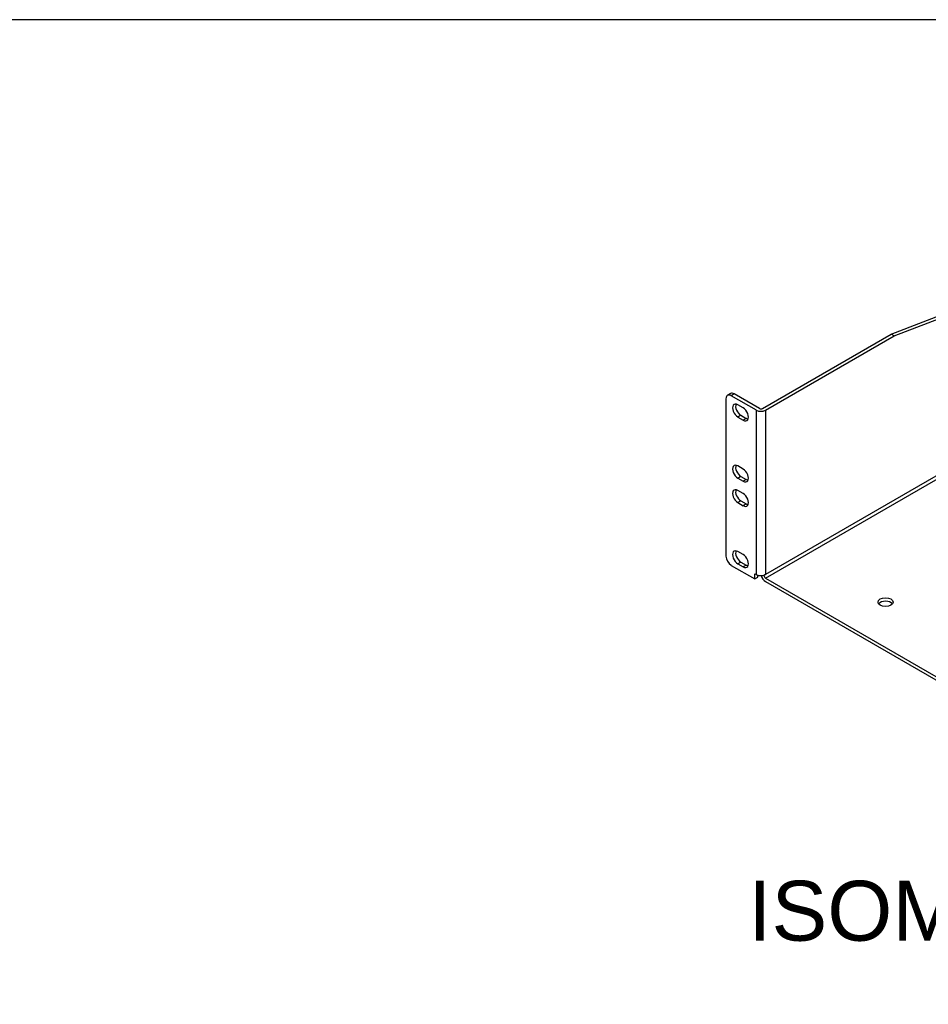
# Model space of a CAD drawing. Header units: inches. Extents: x 0 to 81.2, y 0 to 59.8.
# Tile 11 of 14: x 40.6 to 55.8, y 43.3 to 59.8. Entities that reach past the tile are written whole.
import ezdxf
from ezdxf.enums import TextEntityAlignment as Align

# ---------------------------------------------------------------- set-up
doc = ezdxf.new("R2010")
doc.units = ezdxf.units.IN
doc.header["$MEASUREMENT"] = 0
doc.layers.add('COM56027-2', color=7, linetype='Continuous')
doc.layers.add('Default', color=7, linetype='Continuous')
doc.styles.add('SEACAD_Arial', font='arial.ttf')

# ---------------------------------------------------------------- blocks, each defined once
blk = doc.blocks.new('SE5')
at = {"layer": 'COM56027-2', "color": 7, "linetype": 'Continuous'}
for p, q in [((55.14, 54.535), (66.95, 59.054)), ((55.19, 54.506), (67.001, 59.024)), ((67.041, 58.605), (53.042, 50.522)), ((53.042, 50.463), (67.056, 58.555)), ((52.991, 53.295), (55.14, 54.535)), ((53.042, 53.265), (55.19, 54.506)), ((55.19, 54.506), (55.14, 54.535)), ((52.382, 53.456), (52.382, 50.829)), ((52.459, 53.543), (52.408, 53.513)), ((52.521, 53.536), (52.47, 53.507)), ((52.889, 53.265), (52.47, 53.507)), ((52.94, 53.295), (52.521, 53.536)), ((52.669, 53.304), (52.58, 53.355)), ((52.889, 50.522), (52.889, 53.265)), ((53.042, 53.265), (53.042, 50.522)), ((52.631, 53.18), (52.58, 53.15)), ((52.58, 53.15), (52.669, 53.099)), ((52.631, 53.18), (52.719, 53.129)), ((52.719, 53.129), (52.669, 53.099)), ((52.669, 52.283), (52.58, 52.334)), ((52.631, 52.159), (52.58, 52.13)), ((52.58, 52.13), (52.669, 52.079)), ((52.631, 52.159), (52.719, 52.108)), ((52.719, 52.108), (52.669, 52.079)), ((52.669, 51.875), (52.58, 51.926)), ((52.631, 51.751), (52.58, 51.722)), ((52.58, 51.722), (52.669, 51.671)), ((52.631, 51.751), (52.719, 51.7)), ((52.719, 51.7), (52.669, 51.671)), ((52.669, 50.854), (52.58, 50.905)), ((52.47, 50.675), (52.865, 50.448)), ((52.631, 50.73), (52.58, 50.701)), ((52.58, 50.701), (52.669, 50.65)), ((52.631, 50.73), (52.719, 50.679)), ((52.719, 50.679), (52.669, 50.65)), ((52.865, 50.536), (52.889, 50.522)), ((52.865, 50.448), (52.865, 50.536)), ((52.865, 50.448), (52.916, 50.477)), ((52.916, 50.477), (52.916, 50.511)), ((53.012, 50.51), (53.016, 50.507)), ((53.042, 50.522), (53.016, 50.507)), ((53.041, 50.522), (53.042, 50.522)), ((53.042, 50.522), (53.042, 50.522)), ((53.042, 50.463), (65.263, 43.407)), ((53.042, 50.404), (65.263, 43.348))]:
    blk.add_line(p, q, dxfattribs=at)
for centre, major_axis, start_param, end_param in [((52.47, 53.405), (0.062, -0.108), 2.356194, 3.926991), ((52.521, 53.434), (0.062, -0.108), 2.356194, 3.141593), ((52.58, 53.253), (0.062, -0.108), 2.356194, 5.497787), ((52.631, 53.282), (0.062, -0.108), 3.561081, 5.497787), ((52.669, 53.201), (-0.062, 0.108), 2.356194, 5.497787), ((52.965, 53.309), (-0.108, 0), 0.785398, 2.356194), ((52.965, 53.309), (-0.036, 0), 0.785398, 2.356194), ((52.719, 53.231), (-0.062, 0.108), 2.356194, 2.722104), ((52.58, 52.232), (0.062, -0.108), 2.356194, 5.497787), ((52.631, 52.261), (0.062, -0.108), 3.561081, 5.497787), ((52.669, 52.181), (-0.062, 0.108), 2.356194, 5.497787), ((52.719, 52.21), (-0.062, 0.108), 2.356194, 2.722104), ((52.58, 51.824), (0.062, -0.108), 2.356194, 5.497787), ((52.631, 51.853), (0.062, -0.108), 3.561081, 5.497787), ((52.669, 51.773), (-0.062, 0.108), 2.356194, 5.497787), ((52.719, 51.802), (-0.062, 0.108), 2.356194, 2.722104), ((52.47, 50.778), (-0.062, 0.108), 0.785398, 2.356194), ((52.58, 50.803), (0.062, -0.108), 2.356194, 5.497787), ((52.631, 50.832), (0.062, -0.108), 3.561081, 5.497787), ((52.669, 50.752), (-0.062, 0.108), 2.356194, 5.497787), ((52.719, 50.781), (-0.062, 0.108), 2.356194, 2.722104), ((52.965, 50.566), (-0.108, 0), 0.785398, 2.356194), ((53.042, 50.493), (-0.054, 0.0935), 1.134667, 2.356194), ((53.042, 50.493), (-0.018, 0.0312), 0.785398, 2.356194), ((55.047, 50.004), (0.125, 0), 0.419489, 2.722104)]:
    blk.add_ellipse(centre, major_axis=major_axis, ratio=0.57735, start_param=start_param, end_param=end_param, dxfattribs=at)
blk.add_ellipse((55.047, 50.063), major_axis=(0.125, 0), ratio=0.57735, dxfattribs=at)

msp = doc.modelspace()

# ---------------------------------------------------------------- linework, layer by layer
at = {"layer": 'Default', "color": 7, "linetype": 'Continuous'}
msp.add_line((80, 59.783), (0, 59.783), dxfattribs=at)

# ---------------------------------------------------------------- block references
at = {"layer": 'Default'}
msp.add_blockref('SE5', (0, 0), dxfattribs=at)

# ---------------------------------------------------------------- texts
at = {"layer": 'Default', "color": 7, "linetype": 'Continuous', "style": 'SEACAD_Arial'}
msp.add_text('ISOMETRIC', height=1, dxfattribs=at).set_placement((52.754, 45.41), align=Align.TOP_LEFT)

doc.saveas('drawing.dxf')
